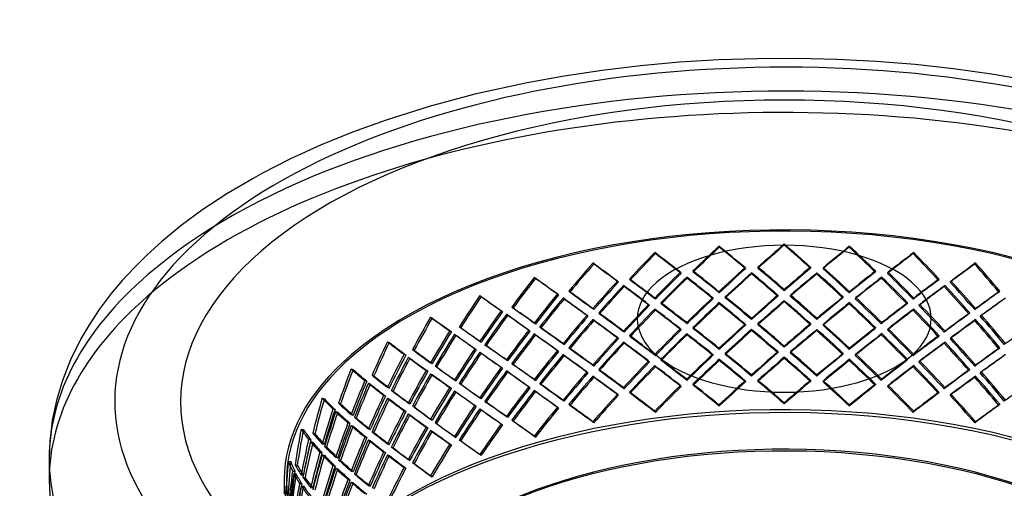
# Model space of a CAD drawing. Header units: millimetres. Extents: x -852 to 852, y -751 to 649.
# Tile 5 of 10: x -822 to 236, y 145 to 649. Entities that reach past the tile are written whole.
import ezdxf

# ---------------------------------------------------------------- set-up
doc = ezdxf.new("R2010")
doc.units = ezdxf.units.MM
doc.layers.add('HIDDEN', color=7, linetype='Continuous')
doc.layers.add('THICK', color=7, linetype='Continuous')

msp = doc.modelspace()

# ---------------------------------------------------------------- linework, layer by layer
at = {"layer": 'HIDDEN'}
for p, q in [((-70.2, 405.6), (-69.8, 404.3)), ((0, 407.9), (0, 406.6)), ((70.2, 405.6), (69.8, 404.3)), ((-139.1, 398.7), (-138.5, 397.5)), ((139.1, 398.7), (138.5, 397.5)), ((-205.7, 387.4), (-204.7, 386.3)), ((-42, 382.6), (-41.7, 381.3)), ((-28.3, 383), (-28.3, 381.8)), ((28.3, 383), (28.3, 381.8)), ((42, 382.6), (41.7, 381.3)), ((205.7, 387.4), (204.7, 386.3)), ((-268.7, 371.9), (-267.5, 370.8)), ((-111.6, 377.5), (-111, 376.3)), ((-104.8, 372.3), (-104.5, 371)), ((-98.1, 378.9), (-97.8, 377.6)), ((-35.1, 376.9), (-35.1, 375.6)), ((35.2, 376.9), (34.8, 375.6)), ((98.1, 378.9), (97.8, 377.6)), ((104.9, 372.3), (104.2, 371.1)), ((111.6, 377.5), (111, 376.3)), ((-179.3, 368), (-178.3, 366.8)), ((-172.8, 363.2), (-172.1, 362)), ((-166.2, 370.2), (-165.6, 369)), ((166.2, 370.2), (165.6, 369)), ((172.8, 363.2), (171.8, 362)), ((179.3, 368), (178.3, 366.8)), ((-327.2, 352.3), (-325.7, 351.3)), ((-243.9, 354.1), (-242.6, 353)), ((-237.7, 349.7), (-236.8, 348.6)), ((-231.5, 357.2), (-230.6, 356)), ((-139.1, 349.7), (-138.5, 348.5)), ((-76.9, 350.2), (-76.6, 348.9)), ((-70.2, 356.6), (-69.8, 355.4)), ((-63.4, 351.1), (-63.4, 349.8)), ((-6.9, 352.9), (-6.9, 351.7)), ((0, 358.9), (0, 357.6)), ((6.8, 352.9), (6.5, 351.7)), ((63.4, 351.1), (63, 349.8)), ((70.2, 356.6), (69.8, 355.4)), ((76.9, 350.2), (76.2, 349)), ((139.1, 349.7), (138.5, 348.5)), ((231.5, 357.2), (230.6, 356)), ((237.7, 349.7), (236.5, 348.6)), ((-292.9, 340), (-291.6, 338.9)), ((-145.7, 342.9), (-145.1, 341.7)), ((-132.5, 344.7), (-132.2, 343.4)), ((-70.2, 344.7), (-69.8, 343.5)), ((0, 347), (0, 345.8)), ((70.2, 344.7), (69.8, 343.5)), ((132.5, 344.7), (131.8, 343.5)), ((145.7, 342.9), (144.7, 341.7)), ((-380.1, 329.2), (-378.3, 328.3)), ((-304.3, 336.2), (-302.8, 335.2)), ((-298.6, 332.2), (-297.3, 331.1)), ((-212, 331.2), (-211.1, 330)), ((-205.7, 338.4), (-204.7, 337.3)), ((-199.4, 333.8), (-198.7, 332.6)), ((-139.1, 337.9), (-138.5, 336.7)), ((139.1, 337.9), (138.5, 336.7)), ((199.3, 333.8), (198.4, 332.6)), ((205.7, 338.4), (204.7, 337.3)), ((212, 331.2), (210.7, 330.1)), ((-349.2, 318.9), (-347.7, 318)), ((-268.7, 322.9), (-267.5, 321.8)), ((-262.8, 318.6), (-261.9, 317.5)), ((-205.7, 326.6), (-204.7, 325.4)), ((-104.8, 323.3), (-104.5, 322.1)), ((-98.1, 318), (-97.8, 316.8)), ((-42, 321.7), (-41.7, 320.5)), ((-35.1, 327.9), (-35.1, 326.6)), ((-28.3, 322.2), (-28.3, 320.9)), ((28.3, 322.2), (28.3, 320.9)), ((35.2, 327.9), (34.8, 326.6)), ((42, 321.7), (41.7, 320.5)), ((98.1, 318), (97.8, 316.8)), ((104.9, 323.3), (104.2, 322.1)), ((205.7, 326.6), (204.7, 325.4)), ((-359.5, 314.4), (-357.8, 313.5)), ((-354.4, 310.8), (-352.9, 309.8)), ((-274.7, 315.2), (-273.4, 314.1)), ((-268.7, 311), (-267.5, 309.9)), ((-179.3, 307.1), (-178.3, 306)), ((-172.8, 314.2), (-172.1, 313)), ((-166.2, 309.4), (-165.6, 308.1)), ((-111.6, 316.7), (-111, 315.5)), ((-104.8, 311.4), (-104.5, 310.2)), ((-35.1, 316), (-35.1, 314.8)), ((35.2, 316), (34.8, 314.8)), ((104.9, 311.4), (104.2, 310.2)), ((111.6, 316.7), (111, 315.5)), ((166.2, 309.4), (165.6, 308.1)), ((172.8, 314.2), (171.8, 313)), ((179.3, 307.1), (178.3, 306)), ((-426.4, 302.7), (-424.4, 302)), ((-327.2, 303.4), (-325.7, 302.4)), ((-321.8, 299.5), (-320.5, 298.4)), ((-237.7, 300.8), (-236.8, 299.6)), ((-231.5, 296.3), (-230.6, 295.2)), ((-172.8, 302.3), (-172.1, 301.1)), ((0, 298), (0, 296.8)), ((172.8, 302.3), (171.8, 301.2)), ((231.5, 296.3), (230.6, 295.2)), ((237.7, 300.7), (236.5, 299.7)), ((-408.6, 289.2), (-406.6, 288.5)), ((-404.1, 285.9), (-402.3, 285)), ((-399.5, 294.4), (-397.8, 293.5)), ((-332.6, 295.3), (-331.1, 294.3)), ((-327.2, 291.5), (-325.7, 290.5)), ((-243.9, 293.3), (-242.6, 292.2)), ((-237.7, 288.9), (-236.8, 287.7)), ((-139.1, 288.9), (-138.5, 287.7)), ((-76.9, 289.3), (-76.6, 288.1)), ((-70.2, 295.7), (-69.8, 294.5)), ((-63.4, 290.2), (-63.4, 289)), ((-6.9, 292.1), (-6.9, 290.8)), ((0, 286.2), (0, 284.9)), ((6.8, 292.1), (6.5, 290.8)), ((63.4, 290.2), (63, 289)), ((70.2, 295.7), (69.8, 294.5)), ((76.9, 289.3), (76.2, 288.1)), ((139.1, 288.9), (138.5, 287.7)), ((237.7, 288.9), (236.5, 287.8)), ((-380.1, 280.2), (-378.3, 279.3)), ((-375.2, 276.6), (-373.7, 275.6)), ((-304.3, 275.3), (-302.8, 274.3)), ((-298.6, 283.2), (-297.3, 282.1)), ((-292.9, 279.1), (-291.6, 278)), ((-205.7, 277.6), (-204.7, 276.4)), ((-145.7, 282), (-145.1, 280.8)), ((-139.1, 277), (-138.5, 275.8)), ((-132.5, 283.8), (-132.2, 282.6)), ((-70.2, 283.9), (-69.8, 282.6)), ((70.2, 283.9), (69.8, 282.6)), ((132.5, 283.8), (131.8, 282.6)), ((139.1, 277), (138.5, 275.8)), ((145.7, 282), (144.7, 280.9)), ((205.7, 277.6), (204.7, 276.4)), ((-465.5, 273.5), (-463.3, 272.9)), ((-443.1, 266.8), (-441.1, 266)), ((-384.9, 271.8), (-383.1, 270.9)), ((-380.1, 268.3), (-378.3, 267.4)), ((-298.6, 271.3), (-297.3, 270.2)), ((-212, 270.3), (-211.1, 269.2)), ((-205.7, 265.7), (-204.7, 264.6)), ((-199.4, 272.9), (-198.7, 271.7)), ((-35.1, 267), (-35.1, 265.8)), ((35.2, 267), (34.8, 265.8)), ((199.3, 272.9), (198.4, 271.8)), ((205.7, 265.7), (204.7, 264.6)), ((212, 270.3), (210.7, 269.2)), ((-450.7, 261.1), (-448.5, 260.4)), ((-446.9, 258), (-444.9, 257.3)), ((-354.4, 261.8), (-352.9, 260.8)), ((-349.2, 258.1), (-347.7, 257.1)), ((-274.7, 254.4), (-273.4, 253.3)), ((-268.7, 262), (-267.5, 261)), ((-262.8, 257.8), (-261.9, 256.6)), ((-111.6, 255.8), (-111, 254.6)), ((-104.8, 262.5), (-104.5, 261.2)), ((-98.1, 257.2), (-97.8, 255.9)), ((-42, 260.9), (-41.7, 259.6)), ((-28.3, 261.3), (-28.3, 260.1)), ((28.3, 261.3), (28.3, 260.1)), ((42, 260.9), (41.7, 259.6)), ((98.1, 257.2), (97.8, 255.9)), ((104.9, 262.4), (104.2, 261.2)), ((111.6, 255.8), (111, 254.6)), ((-430.6, 245.1), (-428.6, 244.3)), ((-426.4, 253.7), (-424.4, 253)), ((-422.3, 250.5), (-420.5, 249.6)), ((-359.5, 253.5), (-357.8, 252.7)), ((-354.4, 249.9), (-352.9, 248.9)), ((-268.7, 250.2), (-267.5, 249.1)), ((-179.3, 246.3), (-178.3, 245.1)), ((-172.8, 253.4), (-172.1, 252.1)), ((-166.2, 248.5), (-165.6, 247.3)), ((166.2, 248.5), (165.6, 247.3)), ((172.8, 253.3), (171.8, 252.2)), ((179.3, 246.3), (178.3, 245.1)), ((-496.6, 242), (-494.3, 241.5)), ((-479, 236.6), (-476.8, 236)), ((-426.4, 241.9), (-424.4, 241.1)), ((-404.1, 236.9), (-402.3, 236)), ((-399.5, 233.6), (-397.8, 232.7)), ((-332.6, 234.5), (-331.1, 233.5)), ((-327.2, 242.5), (-325.7, 241.5)), ((-321.8, 238.6), (-320.5, 237.5)), ((-237.7, 239.9), (-236.8, 238.7)), ((-231.5, 235.5), (-230.6, 234.3)), ((-70.2, 234.9), (-69.8, 233.6)), ((0, 237.2), (0, 235.9)), ((70.2, 234.9), (69.8, 233.6)), ((231.5, 235.5), (230.6, 234.3)), ((237.7, 239.9), (236.5, 238.8)), ((-485.1, 230.4), (-482.8, 229.9)), ((-482.1, 227.6), (-479.9, 226.9)), ((-465.5, 224.5), (-463.3, 223.9)), ((-408.6, 228.4), (-406.6, 227.6)), ((-404.1, 225.1), (-402.3, 224.2)), ((-327.2, 230.6), (-325.7, 229.6)), ((-298.6, 222.3), (-297.3, 221.2)), ((-243.9, 232.4), (-242.6, 231.3)), ((-139.1, 228), (-138.5, 226.8)), ((139.1, 228), (138.5, 226.8)), ((-468.9, 215.6), (-466.7, 215)), ((-465.5, 212.6), (-463.3, 212)), ((-462.1, 221.5), (-460.1, 220.7)), ((-380.1, 219.3), (-378.3, 218.4)), ((-375.2, 215.8), (-373.7, 214.8)), ((-304.3, 214.5), (-302.8, 213.5)), ((-292.9, 218.3), (-291.6, 217.2)), ((-205.7, 216.7), (-204.7, 215.6)), ((205.7, 216.7), (204.7, 215.6)), ((-519.2, 208.7), (-516.8, 208.4)), ((-506.7, 204.3), (-504.4, 203.8)), ((-446.9, 209), (-444.9, 208.3)), ((-443.1, 205.9), (-441.1, 205.2)), ((-384.9, 210.9), (-383.1, 210.1)), ((-380.1, 207.5), (-378.3, 206.6)), ((-268.7, 201.2), (-267.5, 200.1)), ((-511.1, 197.8), (-508.7, 197.4)), ((-509, 195.1), (-506.7, 194.6)), ((-496.6, 193), (-494.3, 192.5)), ((-450.7, 200.2), (-448.5, 199.6)), ((-446.9, 197.2), (-444.9, 196.4)), ((-426.4, 192.9), (-424.4, 192.1)), ((-359.5, 192.7), (-357.8, 191.8)), ((-354.4, 200.9), (-352.9, 199.9)), ((-349.2, 197.2), (-347.7, 196.2)), ((-499.2, 183.9), (-496.9, 183.4)), ((-496.6, 181.1), (-494.3, 180.6)), ((-493.9, 190.2), (-491.8, 189.6)), ((-430.6, 184.2), (-428.6, 183.5)), ((-426.4, 181), (-424.4, 180.3)), ((-422.3, 189.6), (-420.5, 188.8)), ((-327.2, 181.7), (-325.7, 180.7)), ((-532.9, 174.2), (-530.4, 174)), ((-525.8, 170.4), (-523.4, 170.1)), ((-485.1, 169.5), (-482.8, 169.1)), ((-482.1, 178.6), (-479.9, 178)), ((-479, 175.7), (-476.8, 175.1)), ((-404.1, 176.1), (-402.3, 175.2)), ((-399.5, 172.7), (-397.8, 171.8)), ((-528.5, 163.7), (-526, 163.5)), ((-527.2, 161.1), (-524.7, 160.8)), ((-519.2, 159.7), (-516.8, 159.4)), ((-482.1, 166.7), (-479.9, 166.1)), ((-465.5, 163.7), (-463.3, 163)), ((-462.1, 160.7), (-460.1, 159.9)), ((-408.6, 167.5), (-406.6, 166.8)), ((-537.5, 154.2), (-537.5, 139.1)), ((-535, 154.2), (-535, 139.1)), ((-520.9, 150.4), (-518.5, 150.1)), ((-517.4, 157), (-515.1, 156.6)), ((-468.9, 154.7), (-466.7, 154.1)), ((-465.5, 151.8), (-463.3, 151.2)), ((-446.9, 148.2), (-444.9, 147.4)), ((-380.1, 158.5), (-378.3, 157.6)), ((-519.2, 147.8), (-516.8, 147.5)), ((-509, 146.1), (-506.7, 145.6))]:
    msp.add_line(p, q, dxfattribs=at)
for centre, major_axis, ratio, start_param, end_param in [((0, 177.1), (790, 0), 0.5, 1.047198, 2.617994), ((0, 154.2), (790, 0), 0.5, 0, 2.617994), ((0, 154.2), (-537.5, 0), 0.5, -3.141592, -0.523599), ((0, 154.2), (535, 0), 0.5, 0, 2.617994), ((0, 139.1), (508.7, 543.2), 0.319792, 1.372583, 1.425217), ((0, 139.1), (506.3, 540.7), 0.319792, 1.372583, 1.425463), ((0, 139.1), (527, -493.4), 0.214507, 1.847275, 1.89991), ((0, 139.1), (524.5, -491.1), 0.214507, 1.847029, 1.89991), ((0, 139.1), (519.2, 519.2), 0.267949, 1.308997, 1.361631), ((0, 139.1), (516.8, 516.8), 0.267949, 1.308997, 1.361878), ((0, 139.1), (519.2, -519.2), 0.267949, 1.779961, 1.832596), ((0, 139.1), (516.8, -516.8), 0.267949, 1.779715, 1.832596), ((0, 139.1), (524.5, 491.1), 0.214507, 1.241683, 1.294564), ((0, 139.1), (527, 493.4), 0.214507, 1.241683, 1.294317), ((0, 139.1), (506.3, -540.7), 0.319792, 1.716129, 1.76901), ((0, 139.1), (508.7, -543.2), 0.319792, 1.716376, 1.76901), ((0, 139.1), (495, 565.8), 0.370205, 1.432326, 1.484961), ((0, 139.1), (492.7, 563.1), 0.370205, 1.432326, 1.485207), ((0, 139.1), (532.4, -465.8), 0.159278, 1.918431, 1.971066), ((0, 139.1), (529.9, -463.6), 0.159278, 1.918185, 1.971066), ((0, 139.1), (529.9, 463.6), 0.159278, 1.170527, 1.223408), ((0, 139.1), (532.4, 465.8), 0.159278, 1.170527, 1.223162), ((0, 139.1), (492.7, -563.1), 0.370205, 1.656385, 1.709266), ((0, 139.1), (495, -565.8), 0.370205, 1.656632, 1.709266), ((0, 139.1), (477.8, 586.9), 0.419315, 1.487875, 1.54051), ((0, 139.1), (475.6, 584.2), 0.419315, 1.487875, 1.540756), ((0, 139.1), (535.7, -436.1), 0.102088, 1.993782, 2.046417), ((0, 139.1), (533.2, -434.1), 0.102088, 1.993536, 2.046417), ((0, 90.1), (508.7, 543.2), 0.319792, 1.319948, 1.372583), ((0, 90.1), (506.3, 540.7), 0.319792, 1.319702, 1.372583), ((0, 90.1), (519.2, -519.2), 0.267949, 1.832596, 1.88523), ((0, 90.1), (516.8, -516.8), 0.267949, 1.832596, 1.885476), ((0, 90.1), (519.2, 519.2), 0.267949, 1.256362, 1.308997), ((0, 90.1), (516.8, 516.8), 0.267949, 1.256116, 1.308997), ((0, 90.1), (506.3, -540.7), 0.319792, 1.76901, 1.821891), ((0, 90.1), (508.7, -543.2), 0.319792, 1.76901, 1.821645), ((0, 139.1), (533.2, 434.1), 0.102088, 1.095176, 1.148057), ((0, 139.1), (535.7, 436.1), 0.102088, 1.095176, 1.147811), ((0, 139.1), (475.6, -584.2), 0.419315, 1.600837, 1.653717), ((0, 139.1), (477.8, -586.9), 0.419315, 1.601083, 1.653717), ((0, 177.1), (790, 0), 0.5, 2.617994, 3.141593), ((0, 139.1), (456.6, 607), 0.467176, 1.538594, 1.591229), ((0, 139.1), (454.5, 604.2), 0.467176, 1.538594, 1.591475), ((0, 139.1), (537.2, -404.1), 0.042828, 2.073962, 2.126597), ((0, 139.1), (534.7, -402.2), 0.042828, 2.073716, 2.126597), ((0, 90.1), (495, 565.8), 0.370205, 1.379692, 1.432326), ((0, 90.1), (492.7, 563.1), 0.370205, 1.379446, 1.432326), ((0, 139.1), (508.7, 543.2), 0.319792, 1.437994, 1.490833), ((0, 139.1), (506.3, 540.7), 0.319792, 1.4383, 1.491388), ((0, 78.3), (527, -493.4), 0.214507, 1.912664, 1.965321), ((0, 78.3), (524.5, -491.1), 0.214507, 1.912724, 1.965627), ((0, 90.1), (527, -493.4), 0.214507, 1.89991, 1.952544), ((0, 90.1), (524.5, -491.1), 0.214507, 1.89991, 1.95279), ((0, 139.1), (519.2, 519.2), 0.267949, 1.374408, 1.427247), ((0, 139.1), (516.8, 516.8), 0.267949, 1.374714, 1.427802), ((0, 78.3), (519.2, -519.2), 0.267949, 1.84535, 1.898007), ((0, 78.3), (516.8, -516.8), 0.267949, 1.84541, 1.898313), ((0, 139.1), (524.5, 491.1), 0.214507, 1.3074, 1.360488), ((0, 139.1), (527, 493.4), 0.214507, 1.307094, 1.359933), ((0, 78.3), (506.3, -540.7), 0.319792, 1.781824, 1.834727), ((0, 78.3), (508.7, -543.2), 0.319792, 1.781765, 1.834421), ((0, 90.1), (524.5, 491.1), 0.214507, 1.188802, 1.241683), ((0, 90.1), (527, 493.4), 0.214507, 1.189048, 1.241683), ((0, 139.1), (529.9, 463.6), 0.159278, 1.236244, 1.289332), ((0, 139.1), (532.4, 465.8), 0.159278, 1.235938, 1.288777), ((0, 78.3), (492.7, -563.1), 0.370205, 1.72208, 1.774983), ((0, 78.3), (495, -565.8), 0.370205, 1.722021, 1.774677), ((0, 90.1), (492.7, -563.1), 0.370205, 1.709266, 1.762147), ((0, 90.1), (495, -565.8), 0.370205, 1.709266, 1.761901), ((0, 90.1), (477.8, 586.9), 0.419315, 1.435241, 1.487875), ((0, 90.1), (475.6, 584.2), 0.419315, 1.434994, 1.487875), ((0, 139.1), (495, 565.8), 0.370205, 1.497737, 1.550576), ((0, 139.1), (492.7, 563.1), 0.370205, 1.498044, 1.551132), ((0, 78.3), (532.4, -465.8), 0.159278, 1.98382, 2.036477), ((0, 78.3), (529.9, -463.6), 0.159278, 1.98388, 2.036783), ((0, 90.1), (532.4, -465.8), 0.159278, 1.971066, 2.0237), ((0, 90.1), (529.9, -463.6), 0.159278, 1.971066, 2.023946), ((0, 90.1), (529.9, 463.6), 0.159278, 1.117646, 1.170527), ((0, 90.1), (532.4, 465.8), 0.159278, 1.117893, 1.170527), ((0, 139.1), (533.2, 434.1), 0.102088, 1.160893, 1.213981), ((0, 139.1), (535.7, 436.1), 0.102088, 1.160587, 1.213426), ((0, 78.3), (475.6, -584.2), 0.419315, 1.666532, 1.719435), ((0, 78.3), (477.8, -586.9), 0.419315, 1.666472, 1.719128), ((0, 90.1), (475.6, -584.2), 0.419315, 1.653717, 1.706598), ((0, 90.1), (477.8, -586.9), 0.419315, 1.653717, 1.706352), ((0, 154.2), (790, 0), 0.5, 2.617994, 3.141593), ((0, 139.1), (430.5, 626.3), 0.513731, 1.583497, 1.636131), ((0, 139.1), (428.5, 623.4), 0.513731, 1.583497, 1.636377), ((0, 139.1), (537.5, -369.5), 0.018477, -2.212595, -2.15996), ((0, 139.1), (535, -367.7), 0.018477, -2.212595, -2.159714), ((0, 90.1), (456.6, 607), 0.467176, 1.48596, 1.538594), ((0, 90.1), (454.5, 604.2), 0.467176, 1.485714, 1.538594), ((0, 139.1), (477.8, 586.9), 0.419315, 1.553286, 1.606125), ((0, 78.3), (535.7, -436.1), 0.102088, 2.059171, 2.111828), ((0, 90.1), (535.7, -436.1), 0.102088, 2.046417, 2.099051), ((0, 90.1), (533.2, -434.1), 0.102088, 2.046417, 2.099297), ((0, 90.1), (508.7, 543.2), 0.319792, 1.385337, 1.437994), ((0, 29.3), (519.2, -519.2), 0.267949, 1.898007, 1.950846), ((0, 29.3), (516.8, -516.8), 0.267949, 1.898313, 1.951401), ((0, 90.1), (519.2, 519.2), 0.267949, 1.321751, 1.374408), ((0, 90.1), (516.8, 516.8), 0.267949, 1.321811, 1.374714), ((0, 29.3), (506.3, -540.7), 0.319792, 1.834727, 1.887815), ((0, 29.3), (508.7, -543.2), 0.319792, 1.834421, 1.88726), ((0, 90.1), (524.5, 491.1), 0.214507, 1.254497, 1.3074), ((0, 90.1), (527, 493.4), 0.214507, 1.254437, 1.307094), ((0, 29.3), (495, -565.8), 0.370205, 1.774677, 1.827516), ((0, 90.1), (533.2, 434.1), 0.102088, 1.042295, 1.095176), ((0, 90.1), (535.7, 436.1), 0.102088, 1.042542, 1.095176), ((0, 139.1), (537.2, 404.1), 0.042828, 1.080407, 1.133246), ((0, 90.1), (537.2, -404.1), 0.042828, 2.126597, 2.179232), ((0, 90.1), (534.7, -402.2), 0.042828, 2.126597, 2.179478), ((0, 139.1), (475.6, 584.2), 0.419315, 1.553592, 1.60668), ((0, 78.3), (533.2, -434.1), 0.102088, 2.059231, 2.112134), ((0, 90.1), (495, 565.8), 0.370205, 1.445081, 1.497737), ((0, 90.1), (492.7, 563.1), 0.370205, 1.445141, 1.498044), ((0, 29.3), (527, -493.4), 0.214507, 1.965321, 2.01816), ((0, 29.3), (524.5, -491.1), 0.214507, 1.965627, 2.018715), ((0, 90.1), (506.3, 540.7), 0.319792, 1.385397, 1.4383), ((0, 78.3), (508.7, 543.2), 0.319792, 1.372583, 1.425217), ((0, 78.3), (506.3, 540.7), 0.319792, 1.372583, 1.425463), ((0, 78.3), (527, -493.4), 0.214507, 1.847275, 1.89991), ((0, 78.3), (524.5, -491.1), 0.214507, 1.847029, 1.89991), ((0, 78.3), (519.2, 519.2), 0.267949, 1.308997, 1.361631), ((0, 78.3), (516.8, 516.8), 0.267949, 1.308997, 1.361878), ((0, 78.3), (519.2, -519.2), 0.267949, 1.779961, 1.832596), ((0, 78.3), (516.8, -516.8), 0.267949, 1.779715, 1.832596), ((0, 78.3), (524.5, 491.1), 0.214507, 1.241683, 1.294564), ((0, 78.3), (527, 493.4), 0.214507, 1.241683, 1.294317), ((0, 78.3), (506.3, -540.7), 0.319792, 1.716129, 1.76901), ((0, 78.3), (508.7, -543.2), 0.319792, 1.716376, 1.76901), ((0, 29.3), (492.7, -563.1), 0.370205, 1.774983, 1.828071), ((0, 90.1), (529.9, 463.6), 0.159278, 1.183341, 1.236244), ((0, 90.1), (532.4, 465.8), 0.159278, 1.183282, 1.235938), ((0, 29.3), (475.6, -584.2), 0.419315, 1.719435, 1.772523), ((0, 29.3), (477.8, -586.9), 0.419315, 1.719128, 1.771967), ((0, 139.1), (534.7, 402.2), 0.042828, 1.080713, 1.133801), ((0, 139.1), (398.7, 645.1), 0.558745, 1.621136, 1.67377), ((0, 139.1), (396.9, 642.1), 0.558745, 1.621136, 1.674017), ((0, 139.1), (536.8, -331.8), 0.08152, -2.305855, -2.25322), ((0, 139.1), (534.3, -330.2), 0.08152, -2.305855, -2.252974), ((0, 90.1), (430.5, 626.3), 0.513731, 1.530862, 1.583497), ((0, 90.1), (428.5, 623.4), 0.513731, 1.530616, 1.583497), ((0, 139.1), (456.6, 607), 0.467176, 1.604005, 1.656844), ((0, 139.1), (454.5, 604.2), 0.467176, 1.604311, 1.6574), ((0, 78.3), (537.2, -404.1), 0.042828, 2.139351, 2.192008), ((0, 78.3), (534.7, -402.2), 0.042828, 2.139411, 2.192314), ((0, 90.1), (477.8, 586.9), 0.419315, 1.50063, 1.553286), ((0, 90.1), (475.6, 584.2), 0.419315, 1.500689, 1.553592), ((0, 29.3), (532.4, -465.8), 0.159278, 2.036477, 2.089316), ((0, 29.3), (529.9, -463.6), 0.159278, 2.036783, 2.089871), ((0, 78.3), (495, 565.8), 0.370205, 1.432326, 1.484961), ((0, 78.3), (492.7, 563.1), 0.370205, 1.432326, 1.485207), ((0, 78.3), (532.4, -465.8), 0.159278, 1.918431, 1.971066), ((0, 78.3), (529.9, -463.6), 0.159278, 1.918185, 1.971066), ((0, 78.3), (529.9, 463.6), 0.159278, 1.170527, 1.223408), ((0, 78.3), (532.4, 465.8), 0.159278, 1.170527, 1.223162), ((0, 78.3), (492.7, -563.1), 0.370205, 1.656385, 1.709266), ((0, 78.3), (495, -565.8), 0.370205, 1.656632, 1.709266), ((0, 90.1), (533.2, 434.1), 0.102088, 1.10799, 1.160893), ((0, 90.1), (535.7, 436.1), 0.102088, 1.107931, 1.160587), ((0, 29.3), (454.5, -604.2), 0.467176, 1.668715, 1.721803), ((0, 29.3), (456.6, -607), 0.467176, 1.668409, 1.721248), ((0, 90.1), (537.5, -369.5), 0.018477, -2.265229, -2.212595), ((0, 90.1), (535, -367.7), 0.018477, -2.265475, -2.212595), ((0, 29.3), (535.7, -436.1), 0.102088, 2.111828, 2.164667), ((0, 29.3), (533.2, -434.1), 0.102088, 2.112134, 2.165222), ((0, 78.3), (477.8, 586.9), 0.419315, 1.487875, 1.54051), ((0, 78.3), (475.6, 584.2), 0.419315, 1.487875, 1.540756), ((0, 78.3), (535.7, -436.1), 0.102088, 1.993782, 2.046417), ((0, 78.3), (533.2, -434.1), 0.102088, 1.993536, 2.046417), ((0, 29.3), (527, -493.4), 0.214507, 1.89991, 1.952544), ((0, 29.3), (508.7, 543.2), 0.319792, 1.319948, 1.372583), ((0, 29.3), (506.3, 540.7), 0.319792, 1.319702, 1.372583), ((0, 29.3), (519.2, -519.2), 0.267949, 1.832596, 1.88523), ((0, 29.3), (516.8, -516.8), 0.267949, 1.832596, 1.885476), ((0, 29.3), (519.2, 519.2), 0.267949, 1.256362, 1.308997), ((0, 29.3), (516.8, 516.8), 0.267949, 1.256116, 1.308997), ((0, 29.3), (506.3, -540.7), 0.319792, 1.76901, 1.821891), ((0, 29.3), (508.7, -543.2), 0.319792, 1.76901, 1.821645), ((0, 29.3), (527, 493.4), 0.214507, 1.189048, 1.241683), ((0, 78.3), (533.2, 434.1), 0.102088, 1.095176, 1.148057), ((0, 78.3), (535.7, 436.1), 0.102088, 1.095176, 1.147811), ((0, 78.3), (475.6, -584.2), 0.419315, 1.600837, 1.653717), ((0, 78.3), (477.8, -586.9), 0.419315, 1.601083, 1.653717), ((0, 90.1), (534.7, 402.2), 0.042828, 1.02781, 1.080713), ((0, 90.1), (398.7, 645.1), 0.558745, 1.568501, 1.621136), ((0, 90.1), (396.9, 642.1), 0.558745, 1.568255, 1.621136), ((0, 139.1), (430.5, 626.3), 0.513731, 1.648908, 1.701747), ((0, 139.1), (428.5, 623.4), 0.513731, 1.649214, 1.702302), ((0, 78.3), (537.5, -369.5), 0.018477, -2.278006, -2.225349), ((0, 78.3), (535, -367.7), 0.018477, -2.278312, -2.225409), ((0, 90.1), (456.6, 607), 0.467176, 1.551349, 1.604005), ((0, 90.1), (454.5, 604.2), 0.467176, 1.551408, 1.604311), ((0, 78.3), (456.6, 607), 0.467176, 1.538594, 1.591229), ((0, 78.3), (454.5, 604.2), 0.467176, 1.538594, 1.591475), ((0, 78.3), (537.2, -404.1), 0.042828, 2.073962, 2.126597), ((0, 78.3), (534.7, -402.2), 0.042828, 2.073716, 2.126597), ((0, 29.3), (477.8, 586.9), 0.419315, 1.435241, 1.487875), ((0, 29.3), (532.4, -465.8), 0.159278, 1.971066, 2.0237), ((0, 29.3), (529.9, -463.6), 0.159278, 1.971066, 2.023946), ((0, 29.3), (495, 565.8), 0.370205, 1.379692, 1.432326), ((0, 29.3), (492.7, 563.1), 0.370205, 1.379446, 1.432326), ((0, 78.3), (508.7, 543.2), 0.319792, 1.437994, 1.490833), ((0, 78.3), (506.3, 540.7), 0.319792, 1.4383, 1.491388), ((0, 17.4), (527, -493.4), 0.214507, 1.912664, 1.965321), ((0, 17.4), (524.5, -491.1), 0.214507, 1.912724, 1.965627), ((0, 29.3), (524.5, -491.1), 0.214507, 1.89991, 1.95279), ((0, 78.3), (519.2, 519.2), 0.267949, 1.374408, 1.427247), ((0, 78.3), (516.8, 516.8), 0.267949, 1.374714, 1.427802), ((0, 17.4), (519.2, -519.2), 0.267949, 1.84535, 1.898007), ((0, 17.4), (516.8, -516.8), 0.267949, 1.84541, 1.898313), ((0, 78.3), (524.5, 491.1), 0.214507, 1.3074, 1.360488), ((0, 78.3), (527, 493.4), 0.214507, 1.307094, 1.359933), ((0, 17.4), (506.3, -540.7), 0.319792, 1.781824, 1.834727), ((0, 17.4), (508.7, -543.2), 0.319792, 1.781765, 1.834421), ((0, 29.3), (524.5, 491.1), 0.214507, 1.188802, 1.241683), ((0, 78.3), (529.9, 463.6), 0.159278, 1.236244, 1.289332), ((0, 78.3), (532.4, 465.8), 0.159278, 1.235938, 1.288777), ((0, 17.4), (492.7, -563.1), 0.370205, 1.72208, 1.774983), ((0, 17.4), (495, -565.8), 0.370205, 1.722021, 1.774677), ((0, 29.3), (492.7, -563.1), 0.370205, 1.709266, 1.762147), ((0, 29.3), (495, -565.8), 0.370205, 1.709266, 1.761901), ((0, 29.3), (529.9, 463.6), 0.159278, 1.117646, 1.170527), ((0, 29.3), (532.4, 465.8), 0.159278, 1.117893, 1.170527), ((0, 29.3), (477.8, -586.9), 0.419315, 1.653717, 1.706352), ((0, 139.1), (359.7, 663.7), 0.60172, 1.649484, 1.702119), ((0, 139.1), (358, 660.7), 0.60172, 1.649484, 1.702365), ((0, 139.1), (535.8, -290.4), 0.145494, -2.408406, -2.355772), ((0, 139.1), (533.3, -289), 0.145494, -2.408406, -2.355525), ((0, 29.3), (537.2, -404.1), 0.042828, 2.192008, 2.244847), ((0, 29.3), (534.7, -402.2), 0.042828, 2.192314, 2.245402), ((0, 29.3), (535.7, -436.1), 0.102088, 2.046417, 2.099051), ((0, 29.3), (475.6, 584.2), 0.419315, 1.434994, 1.487875), ((0, 78.3), (495, 565.8), 0.370205, 1.497737, 1.550576), ((0, 78.3), (492.7, 563.1), 0.370205, 1.498044, 1.551132), ((0, 17.4), (532.4, -465.8), 0.159278, 1.98382, 2.036477), ((0, 17.4), (529.9, -463.6), 0.159278, 1.98388, 2.036783), ((0, 78.3), (533.2, 434.1), 0.102088, 1.160893, 1.213981), ((0, 78.3), (535.7, 436.1), 0.102088, 1.160587, 1.213426), ((0, 17.4), (475.6, -584.2), 0.419315, 1.666532, 1.719435), ((0, 17.4), (477.8, -586.9), 0.419315, 1.666472, 1.719128), ((0, 29.3), (475.6, -584.2), 0.419315, 1.653717, 1.706598), ((0, 29.3), (535.7, 436.1), 0.102088, 1.042542, 1.095176), ((0, 154.2), (-537.5, 0), 0.5, -0.523599, 0), ((0, 154.2), (535, 0), 0.5, 2.617994, 3.141593), ((0, 90.1), (359.7, 663.7), 0.60172, 1.59685, 1.649484), ((0, 90.1), (358, 660.7), 0.60172, 1.596604, 1.649484), ((0, 139.1), (398.7, 645.1), 0.558745, 1.686547, 1.739386), ((0, 78.3), (536.8, -331.8), 0.08152, -2.371266, -2.318609), ((0, 90.1), (536.8, -331.8), 0.08152, -2.35849, -2.305855), ((0, 90.1), (534.3, -330.2), 0.08152, -2.358736, -2.305855), ((0, 90.1), (430.5, 626.3), 0.513731, 1.596251, 1.648908), ((0, 90.1), (428.5, 623.4), 0.513731, 1.596311, 1.649214), ((0, 78.3), (430.5, 626.3), 0.513731, 1.583497, 1.636131), ((0, 78.3), (428.5, 623.4), 0.513731, 1.583497, 1.636377), ((0, 78.3), (537.5, -369.5), 0.018477, -2.212595, -2.15996), ((0, 78.3), (535, -367.7), 0.018477, -2.212595, -2.159714), ((0, 29.3), (456.6, 607), 0.467176, 1.48596, 1.538594), ((0, 29.3), (454.5, 604.2), 0.467176, 1.485714, 1.538594), ((0, 78.3), (477.8, 586.9), 0.419315, 1.553286, 1.606125), ((0, 78.3), (475.6, 584.2), 0.419315, 1.553592, 1.60668), ((0, 17.4), (535.7, -436.1), 0.102088, 2.059171, 2.111828), ((0, 17.4), (533.2, -434.1), 0.102088, 2.059231, 2.112134), ((0, 29.3), (533.2, -434.1), 0.102088, 2.046417, 2.099297), ((0, 29.3), (508.7, 543.2), 0.319792, 1.385337, 1.437994), ((0, 29.3), (506.3, 540.7), 0.319792, 1.385397, 1.4383), ((0, -31.6), (519.2, -519.2), 0.267949, 1.898007, 1.950846), ((0, -31.6), (516.8, -516.8), 0.267949, 1.898313, 1.951401), ((0, 29.3), (519.2, 519.2), 0.267949, 1.321751, 1.374408), ((0, 29.3), (516.8, 516.8), 0.267949, 1.321811, 1.374714), ((0, 17.4), (519.2, 519.2), 0.267949, 1.308997, 1.361631), ((0, 17.4), (519.2, -519.2), 0.267949, 1.779961, 1.832596), ((0, -31.6), (506.3, -540.7), 0.319792, 1.834727, 1.887815), ((0, -31.6), (508.7, -543.2), 0.319792, 1.834421, 1.88726), ((0, 29.3), (524.5, 491.1), 0.214507, 1.254497, 1.3074), ((0, 29.3), (527, 493.4), 0.214507, 1.254437, 1.307094), ((0, -31.6), (492.7, -563.1), 0.370205, 1.774983, 1.828071), ((0, -31.6), (495, -565.8), 0.370205, 1.774677, 1.827516), ((0, 29.3), (533.2, 434.1), 0.102088, 1.042295, 1.095176), ((0, 78.3), (534.7, 402.2), 0.042828, 1.080713, 1.133801), ((0, 78.3), (537.2, 404.1), 0.042828, 1.080407, 1.133246), ((0, 139.1), (396.9, 642.1), 0.558745, 1.686853, 1.739941), ((0, 78.3), (534.3, -330.2), 0.08152, -2.371572, -2.318669), ((0, 29.3), (537.5, -369.5), 0.018477, -2.330845, -2.278006), ((0, 29.3), (535, -367.7), 0.018477, -2.3314, -2.278312), ((0, 29.3), (430.5, 626.3), 0.513731, 1.530862, 1.583497), ((0, 29.3), (537.2, -404.1), 0.042828, 2.126597, 2.179232), ((0, 29.3), (534.7, -402.2), 0.042828, 2.126597, 2.179478), ((0, 29.3), (495, 565.8), 0.370205, 1.445081, 1.497737), ((0, 29.3), (492.7, 563.1), 0.370205, 1.445141, 1.498044), ((0, 17.4), (495, 565.8), 0.370205, 1.432326, 1.484961), ((0, 17.4), (492.7, 563.1), 0.370205, 1.432326, 1.485207), ((0, 17.4), (532.4, -465.8), 0.159278, 1.918431, 1.971066), ((0, 17.4), (529.9, -463.6), 0.159278, 1.918185, 1.971066), ((0, -31.6), (527, -493.4), 0.214507, 1.965321, 2.01816), ((0, -31.6), (524.5, -491.1), 0.214507, 1.965627, 2.018715), ((0, 17.4), (508.7, 543.2), 0.319792, 1.372583, 1.425217), ((0, 17.4), (506.3, 540.7), 0.319792, 1.372583, 1.425463), ((0, 17.4), (527, -493.4), 0.214507, 1.847275, 1.89991), ((0, 17.4), (524.5, -491.1), 0.214507, 1.847029, 1.89991), ((0, 17.4), (516.8, 516.8), 0.267949, 1.308997, 1.361878), ((0, 17.4), (516.8, -516.8), 0.267949, 1.779715, 1.832596), ((0, 17.4), (524.5, 491.1), 0.214507, 1.241683, 1.294564), ((0, 17.4), (527, 493.4), 0.214507, 1.241683, 1.294317), ((0, 17.4), (506.3, -540.7), 0.319792, 1.716129, 1.76901), ((0, 17.4), (508.7, -543.2), 0.319792, 1.716376, 1.76901), ((0, 29.3), (529.9, 463.6), 0.159278, 1.183341, 1.236244), ((0, 29.3), (532.4, 465.8), 0.159278, 1.183282, 1.235938), ((0, 17.4), (529.9, 463.6), 0.159278, 1.170527, 1.223408), ((0, 17.4), (532.4, 465.8), 0.159278, 1.170527, 1.223162), ((0, 17.4), (492.7, -563.1), 0.370205, 1.656385, 1.709266), ((0, 17.4), (495, -565.8), 0.370205, 1.656632, 1.709266), ((0, -31.6), (475.6, -584.2), 0.419315, 1.719435, 1.772523), ((0, -31.6), (477.8, -586.9), 0.419315, 1.719128, 1.771967), ((0, 139.1), (311.7, 682.3), 0.641742, 1.665859, 1.718494), ((0, 139.1), (310.3, 679.2), 0.641742, 1.665859, 1.71874), ((0, 139.1), (535.1, -244.4), 0.208712, -2.522931, -2.470297), ((0, 139.1), (532.6, -243.3), 0.208712, -2.522931, -2.47005), ((0, 90.1), (535.8, -290.4), 0.145494, -2.461041, -2.408406), ((0, 90.1), (533.3, -289), 0.145494, -2.461287, -2.408406), ((0, 90.1), (398.7, 645.1), 0.558745, 1.63389, 1.686547), ((0, 90.1), (396.9, 642.1), 0.558745, 1.63395, 1.686853), ((0, 78.3), (398.7, 645.1), 0.558745, 1.621136, 1.67377), ((0, 78.3), (396.9, 642.1), 0.558745, 1.621136, 1.674017), ((0, 78.3), (536.8, -331.8), 0.08152, -2.305855, -2.25322), ((0, 78.3), (534.3, -330.2), 0.08152, -2.305855, -2.252974), ((0, 29.3), (428.5, 623.4), 0.513731, 1.530616, 1.583497), ((0, 78.3), (456.6, 607), 0.467176, 1.604005, 1.656844), ((0, 78.3), (454.5, 604.2), 0.467176, 1.604311, 1.6574), ((0, 17.4), (537.2, -404.1), 0.042828, 2.139351, 2.192008), ((0, 17.4), (534.7, -402.2), 0.042828, 2.139411, 2.192314), ((0, 29.3), (477.8, 586.9), 0.419315, 1.50063, 1.553286), ((0, 29.3), (475.6, 584.2), 0.419315, 1.500689, 1.553592), ((0, 17.4), (477.8, 586.9), 0.419315, 1.487875, 1.54051), ((0, 17.4), (475.6, 584.2), 0.419315, 1.487875, 1.540756), ((0, 17.4), (535.7, -436.1), 0.102088, 1.993782, 2.046417), ((0, 17.4), (533.2, -434.1), 0.102088, 1.993536, 2.046417), ((0, -31.6), (532.4, -465.8), 0.159278, 2.036477, 2.089316), ((0, -31.6), (529.9, -463.6), 0.159278, 2.036783, 2.089871), ((0, 29.3), (533.2, 434.1), 0.102088, 1.10799, 1.160893), ((0, 29.3), (535.7, 436.1), 0.102088, 1.107931, 1.160587), ((0, 17.4), (533.2, 434.1), 0.102088, 1.095176, 1.148057), ((0, 17.4), (535.7, 436.1), 0.102088, 1.095176, 1.147811), ((0, 17.4), (475.6, -584.2), 0.419315, 1.600837, 1.653717), ((0, 17.4), (477.8, -586.9), 0.419315, 1.601083, 1.653717), ((0, -31.6), (454.5, -604.2), 0.467176, 1.668715, 1.721803), ((0, -31.6), (456.6, -607), 0.467176, 1.668409, 1.721248), ((0, 90.1), (311.7, 682.3), 0.641742, 1.613225, 1.665859), ((0, 90.1), (310.3, 679.2), 0.641742, 1.612978, 1.665859), ((0, 139.1), (359.7, 663.7), 0.60172, 1.714895, 1.767734), ((0, 139.1), (358, 660.7), 0.60172, 1.715201, 1.768289), ((0, 78.3), (535.8, -290.4), 0.145494, -2.473817, -2.421161), ((0, 78.3), (533.3, -289), 0.145494, -2.474123, -2.42122), ((0, 29.3), (537.5, -369.5), 0.018477, -2.265229, -2.212595), ((0, 29.3), (535, -367.7), 0.018477, -2.265475, -2.212595), ((0, 29.3), (456.6, 607), 0.467176, 1.551349, 1.604005), ((0, -31.6), (535.7, -436.1), 0.102088, 2.111828, 2.164667), ((0, -31.6), (533.2, -434.1), 0.102088, 2.112134, 2.165222), ((0, -31.6), (495, 565.8), 0.370205, 1.379692, 1.432326), ((0, -31.6), (492.7, 563.1), 0.370205, 1.379446, 1.432326), ((0, -31.6), (527, -493.4), 0.214507, 1.89991, 1.952544), ((0, -31.6), (524.5, -491.1), 0.214507, 1.89991, 1.95279), ((0, -31.6), (508.7, 543.2), 0.319792, 1.319948, 1.372583), ((0, -31.6), (506.3, 540.7), 0.319792, 1.319702, 1.372583), ((0, -31.6), (519.2, -519.2), 0.267949, 1.832596, 1.88523), ((0, -31.6), (516.8, -516.8), 0.267949, 1.832596, 1.885476), ((0, -31.6), (519.2, 519.2), 0.267949, 1.256362, 1.308997), ((0, -31.6), (516.8, 516.8), 0.267949, 1.256116, 1.308997), ((0, -31.6), (506.3, -540.7), 0.319792, 1.76901, 1.821891), ((0, -31.6), (508.7, -543.2), 0.319792, 1.76901, 1.821645), ((0, -31.6), (524.5, 491.1), 0.214507, 1.188802, 1.241683), ((0, -31.6), (527, 493.4), 0.214507, 1.189048, 1.241683), ((0, -31.6), (492.7, -563.1), 0.370205, 1.709266, 1.762147), ((0, -31.6), (495, -565.8), 0.370205, 1.709266, 1.761901), ((0, 29.3), (534.7, 402.2), 0.042828, 1.02781, 1.080713), ((0, -42.3), (-537.5, 0), 0.5, -3.141592, -0.523599), ((0, -37.9), (-535, 0), 0.5, -3.141592, -0.523599), ((0, 90.1), (359.7, 663.7), 0.60172, 1.662239, 1.714895), ((0, 90.1), (358, 660.7), 0.60172, 1.662298, 1.715201), ((0, 29.3), (536.8, -331.8), 0.08152, -2.424105, -2.371266), ((0, 29.3), (534.3, -330.2), 0.08152, -2.42466, -2.371572), ((0, 29.3), (398.7, 645.1), 0.558745, 1.568501, 1.621136), ((0, 29.3), (396.9, 642.1), 0.558745, 1.568255, 1.621136), ((0, 78.3), (430.5, 626.3), 0.513731, 1.648908, 1.701747), ((0, 78.3), (428.5, 623.4), 0.513731, 1.649214, 1.702302), ((0, 17.4), (537.5, -369.5), 0.018477, -2.278006, -2.225349), ((0, 17.4), (535, -367.7), 0.018477, -2.278312, -2.225409), ((0, 29.3), (454.5, 604.2), 0.467176, 1.551408, 1.604311), ((0, 17.4), (456.6, 607), 0.467176, 1.538594, 1.591229), ((0, 17.4), (454.5, 604.2), 0.467176, 1.538594, 1.591475), ((0, 17.4), (537.2, -404.1), 0.042828, 2.073962, 2.126597), ((0, 17.4), (534.7, -402.2), 0.042828, 2.073716, 2.126597), ((0, -31.6), (477.8, 586.9), 0.419315, 1.435241, 1.487875), ((0, -31.6), (475.6, 584.2), 0.419315, 1.434994, 1.487875), ((0, -31.6), (532.4, -465.8), 0.159278, 1.971066, 2.0237), ((0, -31.6), (529.9, -463.6), 0.159278, 1.971066, 2.023946), ((0, -31.6), (529.9, 463.6), 0.159278, 1.117646, 1.170527), ((0, -31.6), (532.4, 465.8), 0.159278, 1.117893, 1.170527), ((0, -31.6), (475.6, -584.2), 0.419315, 1.653717, 1.706598), ((0, -31.6), (477.8, -586.9), 0.419315, 1.653717, 1.706352), ((0, 139.1), (-252.5, -700.6), 0.677297, -1.474476, -1.421841), ((0, 139.1), (-251.3, -697.3), 0.677297, -1.474476, -1.421595), ((0, 139.1), (-535, 192.8), 0.268082, 0.489019, 0.541654), ((0, 139.1), (-532.5, 191.9), 0.268082, 0.489019, 0.5419), ((0, 90.1), (535.1, -244.4), 0.208712, -2.575566, -2.522931), ((0, 90.1), (532.6, -243.3), 0.208712, -2.575812, -2.522931), ((0, 78.3), (359.7, 663.7), 0.60172, 1.649484, 1.702119), ((0, 78.3), (358, 660.7), 0.60172, 1.649484, 1.702365), ((0, 78.3), (535.8, -290.4), 0.145494, -2.408406, -2.355772), ((0, 78.3), (533.3, -289), 0.145494, -2.408406, -2.355525), ((0, 29.3), (536.8, -331.8), 0.08152, -2.35849, -2.305855), ((0, 29.3), (430.5, 626.3), 0.513731, 1.596251, 1.648908), ((0, 29.3), (428.5, 623.4), 0.513731, 1.596311, 1.649214), ((0, -31.6), (537.2, -404.1), 0.042828, 2.192008, 2.244847), ((0, -31.6), (534.7, -402.2), 0.042828, 2.192314, 2.245402), ((0, -31.6), (535.7, -436.1), 0.102088, 2.046417, 2.099051), ((0, -31.6), (533.2, -434.1), 0.102088, 2.046417, 2.099297), ((0, -31.6), (533.2, 434.1), 0.102088, 1.042295, 1.095176), ((0, -31.6), (535.7, 436.1), 0.102088, 1.042542, 1.095176), ((0, 90.1), (-252.5, -700.6), 0.677297, -1.527111, -1.474476), ((0, 90.1), (-251.3, -697.3), 0.677297, -1.527357, -1.474476), ((0, 139.1), (311.7, 682.3), 0.641742, 1.73127, 1.784109), ((0, 139.1), (310.3, 679.2), 0.641742, 1.731576, 1.784664), ((0, 78.3), (535.1, -244.4), 0.208712, -2.588342, -2.535686), ((0, 78.3), (532.6, -243.3), 0.208712, -2.588648, -2.535745), ((0, 29.3), (359.7, 663.7), 0.60172, 1.59685, 1.649484), ((0, 29.3), (358, 660.7), 0.60172, 1.596604, 1.649484), ((0, 78.3), (398.7, 645.1), 0.558745, 1.686547, 1.739386), ((0, 78.3), (396.9, 642.1), 0.558745, 1.686853, 1.739941), ((0, 17.4), (536.8, -331.8), 0.08152, -2.371266, -2.318609), ((0, 17.4), (534.3, -330.2), 0.08152, -2.371572, -2.318669), ((0, 29.3), (534.3, -330.2), 0.08152, -2.358736, -2.305855), ((0, 17.4), (430.5, 626.3), 0.513731, 1.583497, 1.636131), ((0, 17.4), (428.5, 623.4), 0.513731, 1.583497, 1.636377), ((0, 17.4), (537.5, -369.5), 0.018477, -2.212595, -2.15996), ((0, 17.4), (535, -367.7), 0.018477, -2.212595, -2.159714), ((0, -31.6), (456.6, 607), 0.467176, 1.48596, 1.538594), ((0, -31.6), (454.5, 604.2), 0.467176, 1.485714, 1.538594), ((0, 90.1), (311.7, 682.3), 0.641742, 1.678614, 1.73127), ((0, 90.1), (310.3, 679.2), 0.641742, 1.678673, 1.731576), ((0, 78.3), (311.7, 682.3), 0.641742, 1.665859, 1.718494), ((0, 78.3), (310.3, 679.2), 0.641742, 1.665859, 1.71874), ((0, 78.3), (535.1, -244.4), 0.208712, -2.522931, -2.470297), ((0, 78.3), (532.6, -243.3), 0.208712, -2.522931, -2.47005), ((0, 29.3), (535.8, -290.4), 0.145494, -2.526656, -2.473817), ((0, 29.3), (533.3, -289), 0.145494, -2.527211, -2.474123), ((0, -31.6), (537.5, -369.5), 0.018477, -2.330845, -2.278006), ((0, -31.6), (535, -367.7), 0.018477, -2.3314, -2.278312), ((0, -31.6), (430.5, 626.3), 0.513731, 1.530862, 1.583497), ((0, -31.6), (428.5, 623.4), 0.513731, 1.530616, 1.583497), ((0, -31.6), (537.2, -404.1), 0.042828, 2.126597, 2.179232), ((0, -31.6), (534.7, -402.2), 0.042828, 2.126597, 2.179478), ((0, 139.1), (-180.1, -717.2), 0.706109, -1.490981, -1.438347), ((0, 139.1), (-179.2, -713.9), 0.706109, -1.490981, -1.438101), ((0, 139.1), (-535.8, 134.5), 0.318588, 0.341614, 0.394249), ((0, 139.1), (-533.3, 133.9), 0.318588, 0.341614, 0.394495), ((0, 90.1), (-535, 192.8), 0.268082, 0.436385, 0.489019), ((0, 90.1), (-532.5, 191.9), 0.268082, 0.436139, 0.489019), ((0, 29.3), (535.8, -290.4), 0.145494, -2.461041, -2.408406), ((0, 29.3), (533.3, -289), 0.145494, -2.461287, -2.408406), ((0, 29.3), (398.7, 645.1), 0.558745, 1.63389, 1.686547), ((0, 29.3), (396.9, 642.1), 0.558745, 1.63395, 1.686853), ((0, 17.4), (398.7, 645.1), 0.558745, 1.621136, 1.67377), ((0, 17.4), (396.9, 642.1), 0.558745, 1.621136, 1.674017), ((0, -42.3), (-455, 0), 0.5, -3.141592, -0.523599), ((0, -37.9), (-450, 0), 0.5, -3.141592, -0.523599), ((0, 17.4), (536.8, -331.8), 0.08152, -2.305855, -2.25322), ((0, 17.4), (534.3, -330.2), 0.08152, -2.305855, -2.252974), ((0, 90.1), (-180.1, -717.2), 0.706109, -1.543616, -1.490981), ((0, 139.1), (-252.5, -700.6), 0.677297, -1.409065, -1.356226), ((0, 90.1), (-179.2, -713.9), 0.706109, -1.543862, -1.490981), ((0, 139.1), (-251.3, -697.3), 0.677297, -1.408759, -1.355671), ((0, 78.3), (-535, 192.8), 0.268082, 0.423608, 0.476265), ((0, 78.3), (-532.5, 191.9), 0.268082, 0.423302, 0.476205), ((0, 29.3), (311.7, 682.3), 0.641742, 1.613225, 1.665859), ((0, 29.3), (310.3, 679.2), 0.641742, 1.612978, 1.665859), ((0, 78.3), (359.7, 663.7), 0.60172, 1.714895, 1.767734), ((0, 78.3), (358, 660.7), 0.60172, 1.715201, 1.768289), ((0, 17.4), (535.8, -290.4), 0.145494, -2.473817, -2.421161), ((0, 17.4), (533.3, -289), 0.145494, -2.474123, -2.42122), ((0, -31.6), (398.7, 645.1), 0.558745, 1.568501, 1.621136), ((0, -31.6), (396.9, 642.1), 0.558745, 1.568255, 1.621136), ((0, -31.6), (537.5, -369.5), 0.018477, -2.265229, -2.212595), ((0, -31.6), (535, -367.7), 0.018477, -2.265475, -2.212595), ((0, 90.1), (-252.5, -700.6), 0.677297, -1.461722, -1.409065), ((0, 90.1), (-251.3, -697.3), 0.677297, -1.461662, -1.408759), ((0, 78.3), (-252.5, -700.6), 0.677297, -1.474476, -1.421841), ((0, 78.3), (-251.3, -697.3), 0.677297, -1.474476, -1.421595), ((0, 78.3), (-535, 192.8), 0.268082, 0.489019, 0.541654), ((0, 78.3), (-532.5, 191.9), 0.268082, 0.489019, 0.5419), ((0, 29.3), (535.1, -244.4), 0.208712, -2.641181, -2.588342), ((0, 29.3), (532.6, -243.3), 0.208712, -2.641736, -2.588648), ((0, 29.3), (359.7, 663.7), 0.60172, 1.662239, 1.714895), ((0, 29.3), (358, 660.7), 0.60172, 1.662298, 1.715201), ((0, 17.4), (359.7, 663.7), 0.60172, 1.649484, 1.702119), ((0, 17.4), (358, 660.7), 0.60172, 1.649484, 1.702365), ((0, 17.4), (535.8, -290.4), 0.145494, -2.408406, -2.355772), ((0, 17.4), (533.3, -289), 0.145494, -2.408406, -2.355525), ((0, -31.6), (536.8, -331.8), 0.08152, -2.424105, -2.371266), ((0, -31.6), (534.3, -330.2), 0.08152, -2.42466, -2.371572), ((0, 139.1), (-94.4, -729.6), 0.725273, -1.525076, -1.472442), ((0, 139.1), (-94, -726.2), 0.725273, -1.525076, -1.472195), ((0, 139.1), (-536.9, 69.5), 0.353445, 0.17662, 0.229255), ((0, 139.1), (-534.4, 69.2), 0.353445, 0.17662, 0.229501), ((0, 90.1), (-535.8, 134.5), 0.318588, 0.28898, 0.341614), ((0, 90.1), (-533.3, 133.9), 0.318588, 0.288734, 0.341614), ((0, 29.3), (-252.5, -700.6), 0.677297, -1.527111, -1.474476), ((0, 29.3), (535.1, -244.4), 0.208712, -2.575566, -2.522931), ((0, 29.3), (532.6, -243.3), 0.208712, -2.575812, -2.522931), ((0, -31.6), (536.8, -331.8), 0.08152, -2.35849, -2.305855), ((0, -31.6), (534.3, -330.2), 0.08152, -2.358736, -2.305855), ((0, 90.1), (-94.4, -729.6), 0.725273, -1.577711, -1.525076), ((0, 139.1), (-180.1, -717.2), 0.706109, -1.42557, -1.372732), ((0, 90.1), (-94, -726.2), 0.725273, -1.577957, -1.525076), ((0, 139.1), (-179.2, -713.9), 0.706109, -1.425264, -1.372176), ((0, 78.3), (-535.8, 134.5), 0.318588, 0.276203, 0.32886), ((0, 78.3), (-533.3, 133.9), 0.318588, 0.275897, 0.3288), ((0, 29.3), (-251.3, -697.3), 0.677297, -1.527357, -1.474476), ((0, 78.3), (311.7, 682.3), 0.641742, 1.73127, 1.784109), ((0, 78.3), (310.3, 679.2), 0.641742, 1.731576, 1.784664), ((0, 17.4), (535.1, -244.4), 0.208712, -2.588342, -2.535686), ((0, 17.4), (532.6, -243.3), 0.208712, -2.588648, -2.535745), ((0, -31.6), (535.8, -290.4), 0.145494, -2.526656, -2.473817), ((0, -31.6), (533.3, -289), 0.145494, -2.527211, -2.474123), ((0, -31.6), (359.7, 663.7), 0.60172, 1.59685, 1.649484), ((0, -31.6), (358, 660.7), 0.60172, 1.596604, 1.649484), ((0, 154.2), (-537.5, 0), 0.5, 0, 2.617994), ((0, 154.2), (535, 0), 0.5, -3.141592, -0.523599), ((0, 90.1), (-180.1, -717.2), 0.706109, -1.478227, -1.42557), ((0, 90.1), (-179.2, -713.9), 0.706109, -1.478167, -1.425264), ((0, 29.3), (-535, 192.8), 0.268082, 0.370769, 0.423608), ((0, 29.3), (-532.5, 191.9), 0.268082, 0.370214, 0.423302), ((0, 29.3), (311.7, 682.3), 0.641742, 1.678614, 1.73127), ((0, 29.3), (310.3, 679.2), 0.641742, 1.678673, 1.731576), ((0, 17.4), (311.7, 682.3), 0.641742, 1.665859, 1.718494), ((0, 17.4), (310.3, 679.2), 0.641742, 1.665859, 1.71874), ((0, 17.4), (535.1, -244.4), 0.208712, -2.522931, -2.470297), ((0, 17.4), (532.6, -243.3), 0.208712, -2.522931, -2.47005), ((0, 78.3), (-180.1, -717.2), 0.706109, -1.490981, -1.438347), ((0, 78.3), (-179.2, -713.9), 0.706109, -1.490981, -1.438101), ((0, 78.3), (-535.8, 134.5), 0.318588, 0.341614, 0.394249), ((0, 78.3), (-533.3, 133.9), 0.318588, 0.341614, 0.394495)]:
    msp.add_ellipse(centre, major_axis=major_axis, ratio=ratio, start_param=start_param, end_param=end_param, dxfattribs=at)
at = {"layer": 'THICK'}
for p, q in [((-70.5, 605.7), (-112.5, 603.2)), ((-28.3, 607.1), (-70.5, 605.7)), ((14.1, 607.3), (-28.3, 607.1)), ((56.4, 606.3), (14.1, 607.3)), ((98.7, 604.1), (56.4, 606.3)), ((140.6, 600.8), (98.7, 604.1)), ((-195.8, 594.5), (-236.5, 588.4)), ((-154.4, 599.4), (-195.8, 594.5)), ((-112.5, 603.2), (-154.4, 599.4)), ((182, 596.2), (140.6, 600.8)), ((222.8, 590.6), (182, 596.2)), ((-236.5, 588.4), (-276.4, 581.2)), ((278.7, 580.7), (222.8, 590.6)), ((-276.4, 581.2), (-332.6, 568.8)), ((-332.6, 568.8), (-381.5, 555.8)), ((-381.5, 555.8), (-428, 541.1)), ((-428, 541.1), (-464.1, 528)), ((-464.1, 528), (-498.4, 514)), ((-498.4, 514), (-530.7, 499.3)), ((-530.7, 499.3), (-560.8, 483.9)), ((-570.9, 478.4), (-598.9, 461.8)), ((-560.8, 483.9), (-570.9, 478.4)), ((-598.9, 461.8), (-624.7, 444.8)), ((-624.7, 444.8), (-648.1, 427.6)), ((-648.1, 427.6), (-669.2, 410.3)), ((-669.2, 410.3), (-684.7, 396.3)), ((-684.7, 396.3), (-698.8, 382.3)), ((-698.8, 382.3), (-711.6, 368.4)), ((-711.6, 368.4), (-723.2, 354.6)), ((-723.2, 354.6), (-736.2, 337.3)), ((-736.2, 337.3), (-747.5, 320.2)), ((-747.5, 320.2), (-755.9, 305.8)), ((-755.9, 305.8), (-767, 283.2)), ((-767, 283.2), (-775.7, 261)), ((-775.7, 261), (-782.1, 239.7)), ((-782.1, 239.7), (-786.6, 218.5)), ((-787.2, 214.4), (-789.3, 195.7)), ((-786.6, 218.5), (-787.2, 214.4)), ((-789.3, 195.7), (-790, 177.1)), ((-790, 177.1), (-790, 154.2))]:
    msp.add_line(p, q, dxfattribs=at)
for centre, major_axis, start_param, end_param in [((0, 238.2), (719.4, 0), 1.047198, 4.18879), ((0, 238.2), (648.8, 0), -0.523599, 2.617994), ((0, 327.4), (158, 0), -0.523599, 2.617994), ((0, 238.2), (648.8, 0), 2.617994, 5.759587), ((0, 327.4), (158, 0), 2.617994, 5.759587), ((0, 177.1), (790, 0), -3.141592, -2.094395), ((0, 154.2), (790, 0), -3.141592, -0.523599)]:
    msp.add_ellipse(centre, major_axis=major_axis, ratio=0.5, start_param=start_param, end_param=end_param, dxfattribs=at)

doc.saveas('drawing.dxf')
